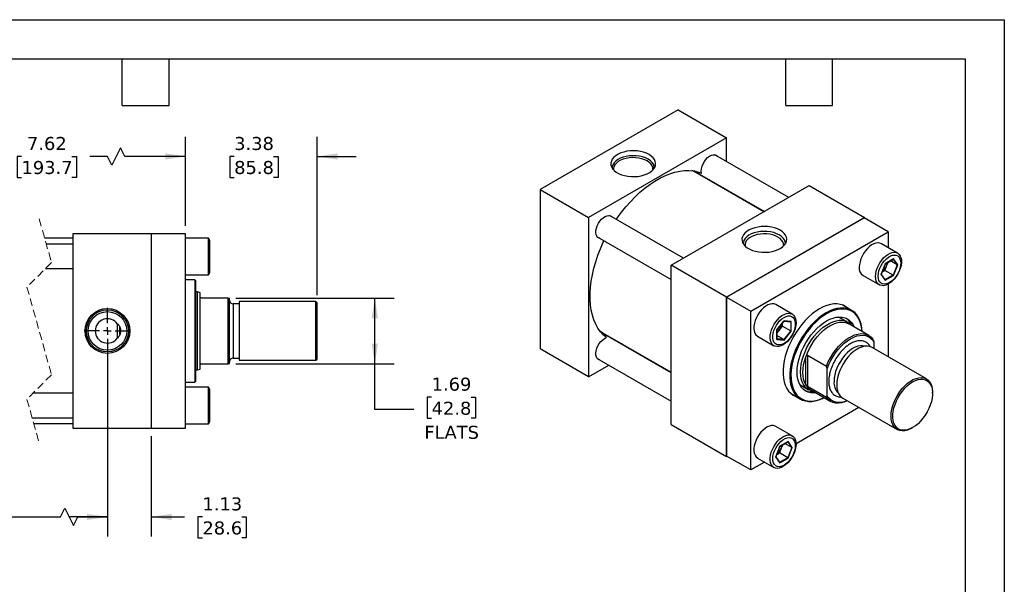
# Model space of a CAD drawing. Header units: inches. Extents: x 0 to 44, y 0 to 34.
# Tile 3 of 3: x 18.8 to 44, y 19.5 to 34. Entities that reach past the tile are written whole.
import ezdxf

# ---------------------------------------------------------------- set-up
doc = ezdxf.new("R2010")
doc.units = ezdxf.units.IN
doc.header["$LTSCALE"] = 4
doc.header["$MEASUREMENT"] = 0
for name, pattern in [('SLD-Center', [0.75, 0.6, -0.05, 0.05, -0.05]), ('SLD-Dashed', [0.075, 0.05, -0.025]), ('SLD-Solid', [0])]:
    doc.linetypes.add(name, pattern=pattern)
doc.layers.add('CENTER', color=40, linetype='SLD-Center')
doc.layers.add('DIMENSIONS', color=140, linetype='SLD-Solid', lineweight=25)
doc.layers.add('TEXT', color=140, linetype='SLD-Solid', lineweight=25)
doc.styles.add('SLDTEXTSTYLE0', font='VERDANA.TTF')
doc.dimstyles.new('SLDDIMSTYLE0', dxfattribs={"dimtxt": 0.339844, "dimasz": 0.52, "dimexe": 0, "dimexo": 0.0625, "dimgap": 0.084961, "dimtad": 0, "dimtih": 1, "dimtoh": 1, "dimrnd": 1e-09, "dimzin": 12, "dimdsep": 46, "dimtxsty": 'SLDTEXTSTYLE0', "dimsah": 1, "dimcen": 0.09, "dimadec": 0, "dimazin": 3, "dimtfac": 1, "dimtofl": 0, "dimtmove": 0, "dimatfit": 3, "dimfxl": 0, "dimfrac": 2, "dimtolj": 1, "dimtzin": 12, "dimarcsym": 0})
doc.dimstyles.new('SLDDIMSTYLE2', dxfattribs={"dimtxt": 0.339844, "dimasz": 0.52, "dimexe": 0, "dimexo": 0.0625, "dimgap": 0.084961, "dimtad": 0, "dimtih": 1, "dimtoh": 1, "dimrnd": 1e-09, "dimzin": 12, "dimdsep": 46, "dimtxsty": 'SLDTEXTSTYLE0', "dimsah": 1, "dimcen": 0.09, "dimadec": 0, "dimazin": 3, "dimtfac": 1, "dimtmove": 0, "dimatfit": 0, "dimfxl": 0, "dimfrac": 2, "dimtolj": 1, "dimtzin": 12, "dimarcsym": 0})

# ---------------------------------------------------------------- blocks, each defined once
blk = doc.blocks.new('_D_12')
at = {"layer": 'DIMENSIONS'}
for p, q in [((16.692, 25.826), (16.692, 20.761)), ((21.018, 25.826), (21.018, 20.761)), ((19.814, 21.261), (19.925, 21.484)), ((19.925, 21.484), (20.147, 21.039)), ((14.384, 21.261), (14.27, 21.261)), ((14.27, 21.261), (14.27, 20.721)), ((15.676, 21.261), (15.791, 21.261)), ((15.791, 21.261), (15.791, 20.721)), ((16.692, 21.261), (16.137, 21.261)), ((16.692, 21.261), (19.814, 21.261)), ((20.147, 21.039), (20.258, 21.261)), ((20.258, 21.261), (21.018, 21.261)), ((14.27, 20.721), (14.384, 20.721)), ((15.791, 20.721), (15.676, 20.721))]:
    blk.add_line(p, q, dxfattribs=at)
for points in [[(16.692, 21.261), (17.212, 21.181), (17.212, 21.341)], [(21.018, 21.261), (20.498, 21.341), (20.498, 21.181)]]:
    blk.add_solid(points, dxfattribs=at)
at = {"layer": 'DIMENSIONS', "char_height": 0.3333, "attachment_point": 1, "style": 'SLDTEXTSTYLE0'}
for s, insert in [('4.75', (14.525, 21.761)), ('120.6', (14.384, 21.145))]:
    blk.add_mtext(s, dxfattribs=dict(at, insert=insert))
blk = doc.blocks.new('_D_13')
at = {"layer": 'DIMENSIONS'}
for p, q in [((15.817, 28.726), (15.817, 30.997)), ((23.018, 28.716), (23.018, 30.997)), ((21.351, 30.719), (21.129, 30.275)), ((21.462, 30.497), (21.351, 30.719)), ((15.817, 30.497), (18.355, 30.497)), ((18.816, 30.497), (18.702, 30.497)), ((18.702, 30.497), (18.702, 29.957)), ((20.108, 30.497), (20.222, 30.497)), ((20.222, 30.497), (20.222, 29.957)), ((21.018, 30.497), (20.569, 30.497)), ((21.129, 30.275), (21.018, 30.497)), ((23.018, 30.497), (21.462, 30.497)), ((18.702, 29.957), (18.816, 29.957)), ((20.222, 29.957), (20.108, 29.957))]:
    blk.add_line(p, q, dxfattribs=at)
for points in [[(15.817, 30.497), (16.337, 30.417), (16.337, 30.577)], [(23.018, 30.497), (22.498, 30.577), (22.498, 30.417)]]:
    blk.add_solid(points, dxfattribs=at)
at = {"layer": 'DIMENSIONS', "char_height": 0.3333, "attachment_point": 1, "style": 'SLDTEXTSTYLE0'}
for s, insert in [('7.62', (18.957, 30.996)), ('193.7', (18.816, 30.38))]:
    blk.add_mtext(s, dxfattribs=dict(at, insert=insert))
blk = doc.blocks.new('_D_14')
at = {"layer": 'DIMENSIONS'}
for p, q in [((23.018, 28.716), (23.018, 30.997)), ((26.394, 26.945), (26.394, 30.997)), ((23.018, 30.497), (22.018, 30.497)), ((24.266, 30.497), (24.152, 30.497)), ((24.152, 30.497), (24.152, 29.957)), ((25.276, 30.497), (25.39, 30.497)), ((25.39, 30.497), (25.39, 29.957)), ((26.394, 30.497), (27.394, 30.497)), ((24.152, 29.957), (24.266, 29.957)), ((25.39, 29.957), (25.276, 29.957))]:
    blk.add_line(p, q, dxfattribs=at)
for points in [[(23.018, 30.497), (22.498, 30.577), (22.498, 30.417)], [(26.394, 30.497), (26.914, 30.417), (26.914, 30.577)]]:
    blk.add_solid(points, dxfattribs=at)
at = {"layer": 'DIMENSIONS', "char_height": 0.3333, "attachment_point": 1, "style": 'SLDTEXTSTYLE0'}
for s, insert in [('3.38', (24.266, 30.996)), ('85.8', (24.266, 30.38))]:
    blk.add_mtext(s, dxfattribs=dict(at, insert=insert))
blk = doc.blocks.new('_D_15')
at = {"layer": 'DIMENSIONS'}
for p, q in [((24.312, 26.869), (28.37, 26.869)), ((27.87, 25.182), (27.87, 26.869)), ((24.312, 25.182), (28.37, 25.182)), ((27.87, 24.011), (27.87, 25.182)), ((29.326, 24.329), (29.212, 24.329)), ((29.212, 24.329), (29.212, 23.789)), ((30.336, 24.329), (30.45, 24.329)), ((30.45, 24.329), (30.45, 23.789)), ((28.87, 24.011), (27.87, 24.011)), ((29.212, 23.789), (29.326, 23.789)), ((30.45, 23.789), (30.336, 23.789))]:
    blk.add_line(p, q, dxfattribs=at)
for points in [[(27.87, 26.869), (27.79, 26.349), (27.95, 26.349)], [(27.87, 25.182), (27.95, 25.702), (27.79, 25.702)]]:
    blk.add_solid(points, dxfattribs=at)
at = {"layer": 'DIMENSIONS', "char_height": 0.3333, "attachment_point": 1, "style": 'SLDTEXTSTYLE0'}
for s, insert in [('1.69', (29.326, 24.829)), ('42.8', (29.326, 24.212)), ('FLATS', (29.139, 23.596))]:
    blk.add_mtext(s, dxfattribs=dict(at, insert=insert))
blk = doc.blocks.new('_D_16')
at = {"layer": 'DIMENSIONS'}
for p, q in [((21.018, 25.826), (21.018, 20.761)), ((22.143, 23.326), (22.143, 20.761)), ((21.018, 21.261), (20.018, 21.261)), ((22.143, 21.261), (22.992, 21.261)), ((23.453, 21.261), (23.338, 21.261)), ((23.338, 21.261), (23.338, 20.721)), ((24.462, 21.261), (24.577, 21.261)), ((24.577, 21.261), (24.577, 20.721)), ((23.338, 20.721), (23.453, 20.721)), ((24.577, 20.721), (24.462, 20.721))]:
    blk.add_line(p, q, dxfattribs=at)
for points in [[(21.018, 21.261), (20.498, 21.341), (20.498, 21.181)], [(22.143, 21.261), (22.663, 21.181), (22.663, 21.341)]]:
    blk.add_solid(points, dxfattribs=at)
at = {"layer": 'DIMENSIONS', "char_height": 0.3333, "attachment_point": 1, "style": 'SLDTEXTSTYLE0'}
for s, insert in [('1.13', (23.453, 21.761)), ('28.6', (23.453, 21.145))]:
    blk.add_mtext(s, dxfattribs=dict(at, insert=insert))
blk = doc.blocks.new('SW_CENTERMARKSYMBOL_5')
at = {"layer": 'CENTER', "color": 0}
for p, q in [((0, 0.2), (0, 0.595)), ((-0.2, 0), (-0.595, 0)), ((0, 0), (-0.1, 0)), ((0, 0), (0, 0.1)), ((0, 0), (0, -0.1)), ((0, 0), (0.1, 0)), ((0.2, 0), (0.595, 0)), ((0, -0.2), (0, -0.595))]:
    blk.add_line(p, q, dxfattribs=at)

msp = doc.modelspace()

# ---------------------------------------------------------------- linework, layer by layer
at = {"color": 7, "linetype": 'SLD-Solid'}
for p, q in [((0, 34), (44, 34)), ((44, 34), (44, 0))]:
    msp.add_line(p, q, dxfattribs=at)
for p, q in [((35.641, 31.688), (32.106, 29.647)), ((35.641, 31.688), (36.879, 30.974)), ((36.879, 30.974), (33.343, 28.933)), ((36.879, 30.371), (36.879, 30.974)), ((38.478, 29.448), (36.583, 30.542)), ((36.07, 30.118), (36.055, 30.125)), ((36.072, 30.115), (37.853, 29.087)), ((37.839, 29.079), (36.099, 30.083)), ((32.106, 29.647), (33.343, 28.933)), ((32.106, 29.647), (32.106, 25.564)), ((35.464, 27.708), (39, 29.749)), ((36.879, 29.634), (36.879, 29.649)), ((39, 29.749), (40.414, 28.933)), ((33.343, 28.933), (33.343, 24.85)), ((35.776, 27.889), (33.882, 28.982)), ((40.414, 28.933), (36.878, 26.892)), ((36.885, 26.888), (40.407, 28.921)), ((41.025, 28.563), (40.407, 28.921)), ((40.414, 28.917), (40.414, 28.933)), ((20.143, 23.526), (20.143, 28.526)), ((20.143, 28.526), (22.143, 28.526)), ((22.143, 28.526), (22.143, 23.526)), ((23.018, 28.516), (22.143, 28.516)), ((23.018, 23.536), (23.018, 28.516)), ((37.504, 26.531), (41.025, 28.563)), ((41.025, 28.563), (41.025, 28.158)), ((20.143, 28.401), (19.41, 28.401)), ((23.608, 28.405), (23.018, 28.405)), ((23.643, 28.345), (23.608, 28.405)), ((23.608, 27.467), (23.608, 28.405)), ((23.643, 27.527), (23.643, 28.345)), ((33.57, 28.441), (35.464, 27.347)), ((41.267, 28.018), (40.85, 28.259)), ((20.143, 28.248), (19.453, 28.248)), ((41.163, 27.872), (40.951, 27.749)), ((40.952, 27.746), (41.158, 27.865)), ((40.993, 27.71), (41.023, 27.787)), ((41.254, 27.72), (41.08, 27.82)), ((41.154, 27.863), (41.254, 27.72)), ((41.269, 27.72), (41.163, 27.872)), ((19.43, 27.623), (20.143, 27.623)), ((23.608, 27.467), (23.643, 27.527)), ((36.878, 26.892), (35.464, 27.708)), ((35.464, 23.626), (35.464, 27.708)), ((40.951, 27.749), (40.845, 27.475)), ((40.848, 27.479), (40.952, 27.746)), ((40.871, 27.537), (40.942, 27.578)), ((40.942, 27.578), (40.993, 27.71)), ((41.152, 27.457), (40.942, 27.578)), ((41.254, 27.72), (41.152, 27.457)), ((41.163, 27.447), (41.269, 27.72)), ((23.018, 27.467), (23.608, 27.467)), ((23.255, 27.338), (23.018, 27.338)), ((23.275, 27.318), (23.255, 27.338)), ((23.255, 27.338), (23.255, 26.026)), ((23.275, 27.318), (23.275, 26.026)), ((40.381, 27.447), (40.798, 27.206)), ((40.845, 27.475), (40.951, 27.324)), ((40.95, 27.337), (40.849, 27.481)), ((41.152, 27.457), (40.949, 27.339)), ((40.951, 27.324), (41.163, 27.447)), ((23.329, 27.026), (23.275, 27.026)), ((23.394, 27.002), (23.329, 27.026)), ((23.329, 25.026), (23.329, 27.026)), ((23.394, 26.901), (23.394, 27.002)), ((41.025, 27.225), (41.025, 25.363)), ((23.394, 25.151), (23.394, 26.901)), ((24.112, 26.869), (23.425, 26.869)), ((24.112, 25.182), (24.112, 26.869)), ((24.112, 26.869), (24.144, 26.869)), ((24.144, 25.182), (24.144, 26.869)), ((26.362, 26.776), (24.394, 26.776)), ((24.394, 26.776), (24.394, 25.276)), ((26.394, 26.745), (26.362, 26.776)), ((26.362, 25.276), (26.362, 26.776)), ((26.394, 26.026), (26.394, 26.745)), ((36.878, 26.892), (36.878, 22.809)), ((36.885, 26.888), (37.504, 26.531)), ((36.885, 22.821), (36.885, 26.888)), ((24.394, 26.72), (24.239, 26.72)), ((24.239, 26.72), (24.239, 25.331)), ((37.504, 22.464), (37.504, 26.531)), ((38.566, 26.459), (38.149, 26.7)), ((40.088, 26.553), (39.848, 26.692)), ((38.356, 26.284), (38.172, 26.055)), ((38.175, 26.055), (38.355, 26.279)), ((38.353, 26.277), (38.529, 26.262)), ((38.54, 26.267), (38.356, 26.284)), ((38.526, 26.262), (38.526, 26.027)), ((38.54, 26.022), (38.54, 26.267)), ((39.985, 26.253), (39.76, 26.383)), ((21.275, 26.214), (21.275, 26.204)), ((21.275, 25.848), (21.275, 26.204)), ((21.335, 25.932), (21.335, 26.125)), ((23.255, 26.026), (23.255, 24.714)), ((23.275, 26.026), (23.275, 24.734)), ((26.394, 25.307), (26.394, 26.026)), ((33.666, 25.987), (33.68, 25.978)), ((38.172, 26.055), (38.172, 25.81)), ((38.175, 25.817), (38.175, 26.056)), ((38.175, 25.973), (38.227, 26.038)), ((38.227, 26.038), (38.316, 26.148)), ((38.316, 26.148), (38.316, 26.231)), ((38.316, 26.148), (38.526, 26.027)), ((38.526, 26.027), (38.349, 25.807)), ((38.356, 25.793), (38.54, 26.022)), ((40.527, 25.913), (40.019, 26.206)), ((21.275, 25.848), (21.275, 25.837)), ((35.464, 24.95), (33.683, 25.978)), ((33.725, 25.97), (35.464, 24.966)), ((37.68, 25.888), (38.097, 25.647)), ((38.172, 25.81), (38.356, 25.793)), ((38.349, 25.807), (38.175, 25.907)), ((38.349, 25.807), (38.175, 25.823)), ((40.657, 25.747), (40.657, 25.576)), ((33.343, 24.85), (32.106, 25.564)), ((34.49, 25.512), (34.504, 25.52)), ((42.005, 24.798), (40.613, 25.602)), ((24.239, 25.331), (24.394, 25.331)), ((24.394, 25.276), (26.362, 25.276)), ((26.362, 25.276), (26.394, 25.307)), ((33.57, 25.322), (35.464, 24.228)), ((38.912, 24.649), (38.912, 25.358)), ((38.956, 25.405), (39.442, 25.124)), ((38.956, 25.405), (38.956, 24.602)), ((23.275, 25.026), (23.329, 25.026)), ((23.329, 25.026), (23.394, 25.049)), ((23.394, 25.049), (23.394, 25.151)), ((23.425, 25.182), (24.112, 25.182)), ((24.144, 25.182), (24.112, 25.182)), ((33.343, 24.85), (33.865, 25.151)), ((39.464, 24.361), (39.464, 25.058)), ((23.255, 24.714), (23.275, 24.734)), ((23.018, 24.714), (23.255, 24.714)), ((23.608, 24.585), (23.018, 24.585)), ((23.643, 24.525), (23.608, 24.585)), ((23.608, 23.647), (23.608, 24.585)), ((23.643, 24.116), (23.643, 24.525)), ((38.76, 24.651), (38.985, 24.521)), ((39.442, 24.321), (38.956, 24.602)), ((39.042, 24.515), (39.551, 24.221)), ((20.143, 24.428), (19.11, 24.428)), ((38.536, 24.419), (38.776, 24.281)), ((39.863, 24.303), (41.255, 23.499)), ((42.16, 24.429), (42.16, 24.455)), ((23.643, 23.707), (23.643, 24.116)), ((40.276, 24.064), (38.663, 23.133)), ((19.087, 23.803), (20.143, 23.803)), ((19.13, 23.651), (20.143, 23.651)), ((22.143, 23.526), (20.143, 23.526)), ((22.143, 23.536), (23.018, 23.536)), ((23.018, 23.647), (23.608, 23.647)), ((23.608, 23.647), (23.643, 23.707)), ((35.464, 23.626), (36.878, 22.809)), ((38.566, 23.34), (38.149, 23.581)), ((41.63, 23.536), (41.652, 23.549)), ((38.25, 23.07), (38.144, 22.797)), ((38.147, 22.8), (38.251, 23.068)), ((38.241, 22.9), (38.292, 23.031)), ((38.462, 23.193), (38.25, 23.07)), ((38.251, 23.068), (38.457, 23.187)), ((38.292, 23.031), (38.322, 23.109)), ((38.553, 23.041), (38.379, 23.142)), ((38.553, 23.041), (38.451, 22.778)), ((38.453, 23.184), (38.553, 23.041)), ((38.568, 23.042), (38.462, 23.193)), ((38.462, 22.768), (38.568, 23.042)), ((36.878, 22.809), (36.892, 22.817)), ((37.504, 22.464), (36.885, 22.821)), ((37.68, 22.768), (38.097, 22.527)), ((38.144, 22.797), (38.25, 22.646)), ((38.249, 22.658), (38.148, 22.802)), ((38.17, 22.858), (38.241, 22.9)), ((38.451, 22.778), (38.241, 22.9)), ((38.451, 22.778), (38.247, 22.661)), ((38.25, 22.646), (38.462, 22.768)), ((37.855, 22.667), (37.504, 22.464))]:
    msp.add_line(p, q)
at = {"color": 7, "linetype": 'SLD-Dashed', "lineweight": 18}
for p, q in [((19.27, 28.901), (19.585, 27.778)), ((19.585, 27.778), (18.955, 27.148)), ((18.955, 27.148), (19.585, 24.903)), ((19.585, 24.903), (18.955, 24.273)), ((18.955, 24.273), (19.27, 23.151))]:
    msp.add_line(p, q, dxfattribs=at)
at = {"flags": 128}
for points in [[(34.898, 30.545), (34.831, 30.578), (34.757, 30.604), (34.676, 30.624), (34.591, 30.637), (34.503, 30.642), (34.415, 30.639), (34.329, 30.628), (34.247, 30.61), (34.171, 30.585), (34.102, 30.553), (34.042, 30.516), (33.993, 30.474), (33.956, 30.428), (33.931, 30.38), (33.919, 30.329), (33.921, 30.279), (33.936, 30.229), (33.964, 30.181), (34.004, 30.136), (34.056, 30.095), (34.118, 30.059), (34.189, 30.029), (34.267, 30.005), (34.351, 29.989), (34.437, 29.98), (34.525, 29.98), (34.612, 29.986), (34.696, 30.001), (34.776, 30.022), (34.849, 30.051), (34.913, 30.085), (34.968, 30.125), (35.011, 30.169), (35.043, 30.216), (35.061, 30.266), (35.066, 30.317), (35.058, 30.367), (35.036, 30.416), (35.001, 30.463), (34.955, 30.506), (34.898, 30.545)], [(36.24, 30.071), (36.235, 30.124), (36.241, 30.182), (36.256, 30.244), (36.281, 30.306), (36.314, 30.365), (36.354, 30.419), (36.399, 30.466), (36.446, 30.503), (36.494, 30.529), (36.541, 30.542), (36.584, 30.541), (36.621, 30.528), (36.652, 30.502), (36.652, 30.502)], [(34.873, 30.424), (34.807, 30.457), (34.733, 30.483), (34.652, 30.501), (34.568, 30.512), (34.481, 30.515), (34.395, 30.51), (34.311, 30.497), (34.232, 30.477), (34.16, 30.449), (34.096, 30.415), (34.042, 30.376), (34, 30.332), (33.971, 30.285), (33.956, 30.235), (33.953, 30.196)], [(34.849, 30.382), (34.785, 30.413), (34.714, 30.438), (34.636, 30.455), (34.554, 30.465), (34.471, 30.467), (34.389, 30.461), (34.309, 30.447), (34.234, 30.426), (34.166, 30.398), (34.107, 30.364), (34.059, 30.325), (34.022, 30.282), (33.998, 30.236), (33.988, 30.188), (33.99, 30.15)], [(34.995, 30.15), (34.996, 30.164), (34.993, 30.212), (34.976, 30.259), (34.945, 30.304), (34.903, 30.345), (34.849, 30.382)], [(35.031, 30.196), (35.031, 30.198), (35.026, 30.248), (35.007, 30.297), (34.974, 30.343), (34.93, 30.386), (34.873, 30.424)], [(34.057, 28.881), (34.083, 28.919), (34.19, 29.065), (34.302, 29.205), (34.418, 29.338), (34.539, 29.462), (34.663, 29.578), (34.789, 29.684), (34.917, 29.78), (35.046, 29.866), (35.176, 29.941), (35.305, 30.004), (35.433, 30.055), (35.559, 30.095), (35.683, 30.122), (35.803, 30.137), (35.92, 30.139), (36.032, 30.129), (36.139, 30.106), (36.24, 30.071)], [(36.099, 30.083), (36.065, 30.102), (35.996, 30.134)], [(36.127, 30.083), (36.116, 30.085), (36.096, 30.093)], [(36.237, 30.004), (36.228, 30.012), (36.159, 30.065)], [(36.555, 29.836), (36.57, 29.818), (36.579, 29.806)], [(33.638, 28.401), (33.623, 28.405), (33.588, 28.423), (33.561, 28.453), (33.543, 28.494), (33.534, 28.544), (33.536, 28.601), (33.548, 28.661), (33.57, 28.723), (33.6, 28.784), (33.638, 28.841), (33.681, 28.89), (33.727, 28.931), (33.775, 28.961), (33.823, 28.979), (33.867, 28.984), (33.907, 28.975), (33.94, 28.954), (33.951, 28.942)], [(38.256, 28.606), (38.19, 28.639), (38.115, 28.666), (38.034, 28.686), (37.949, 28.698), (37.861, 28.703), (37.774, 28.7), (37.688, 28.689), (37.606, 28.671), (37.529, 28.646), (37.46, 28.615), (37.401, 28.577), (37.352, 28.535), (37.314, 28.49), (37.289, 28.441), (37.277, 28.391), (37.279, 28.34), (37.294, 28.29), (37.322, 28.242), (37.363, 28.197), (37.415, 28.156), (37.477, 28.12), (37.548, 28.09), (37.626, 28.067), (37.709, 28.05), (37.796, 28.042), (37.883, 28.041), (37.971, 28.048), (38.055, 28.062), (38.134, 28.084), (38.207, 28.112), (38.272, 28.146), (38.326, 28.186), (38.37, 28.23), (38.401, 28.278), (38.419, 28.327), (38.424, 28.378), (38.416, 28.428), (38.394, 28.478), (38.36, 28.524), (38.314, 28.567), (38.256, 28.606)], [(38.232, 28.485), (38.166, 28.518), (38.091, 28.544), (38.011, 28.563), (37.926, 28.574), (37.84, 28.577), (37.753, 28.572), (37.669, 28.559), (37.59, 28.538), (37.518, 28.51), (37.454, 28.476), (37.401, 28.437), (37.359, 28.393), (37.33, 28.346), (37.314, 28.297), (37.311, 28.258)], [(38.2, 28.431), (38.138, 28.462), (38.068, 28.486), (37.992, 28.503), (37.912, 28.513), (37.83, 28.515), (37.749, 28.509), (37.671, 28.496), (37.597, 28.475), (37.531, 28.447), (37.473, 28.414), (37.425, 28.376), (37.389, 28.333), (37.366, 28.288), (37.356, 28.241), (37.358, 28.201)], [(33.805, 25.855), (33.724, 25.925), (33.651, 26.006), (33.586, 26.098), (33.53, 26.2), (33.483, 26.311), (33.444, 26.432), (33.415, 26.561), (33.396, 26.698), (33.386, 26.841), (33.386, 26.991), (33.396, 27.146), (33.415, 27.305), (33.444, 27.467), (33.483, 27.632), (33.53, 27.799), (33.586, 27.966), (33.651, 28.133), (33.724, 28.298), (33.744, 28.34)], [(38.343, 28.201), (38.345, 28.218), (38.342, 28.265), (38.325, 28.311), (38.295, 28.355), (38.253, 28.395), (38.2, 28.431)], [(38.389, 28.258), (38.39, 28.259), (38.384, 28.309), (38.365, 28.358), (38.333, 28.404), (38.288, 28.447), (38.232, 28.485)], [(40.85, 28.259), (40.812, 28.275), (40.765, 28.281), (40.712, 28.275), (40.657, 28.257), (40.601, 28.228), (40.545, 28.187), (40.492, 28.137), (40.441, 28.079), (40.396, 28.014), (40.357, 27.945), (40.326, 27.873), (40.303, 27.8), (40.288, 27.729), (40.284, 27.662)], [(40.701, 27.421), (40.706, 27.488), (40.72, 27.559), (40.743, 27.632), (40.775, 27.704), (40.814, 27.773), (40.859, 27.838), (40.909, 27.896), (40.963, 27.946), (41.019, 27.987), (41.075, 28.016), (41.13, 28.034), (41.182, 28.04), (41.23, 28.034), (41.272, 28.015), (41.307, 27.985), (41.335, 27.944), (41.354, 27.894), (41.363, 27.835), (41.363, 27.77), (41.354, 27.701), (41.335, 27.629), (41.307, 27.556), (41.272, 27.485), (41.23, 27.418), (41.182, 27.356), (41.13, 27.302), (41.075, 27.257), (41.019, 27.221), (40.963, 27.197), (40.909, 27.185), (40.859, 27.186), (40.814, 27.198), (40.775, 27.223), (40.743, 27.258), (40.72, 27.304), (40.706, 27.359), (40.701, 27.421)], [(41.346, 27.765), (41.341, 27.701), (41.327, 27.633), (41.303, 27.564), (41.271, 27.496), (41.231, 27.432), (41.186, 27.373), (41.136, 27.322), (41.084, 27.281), (41.031, 27.25), (40.978, 27.231), (40.928, 27.225), (40.883, 27.231), (40.843, 27.25), (40.811, 27.28), (40.788, 27.322), (40.773, 27.372), (40.768, 27.431), (40.773, 27.495), (40.788, 27.563), (40.811, 27.632), (40.843, 27.7), (40.883, 27.764), (40.928, 27.822), (40.978, 27.873), (41.031, 27.915), (41.084, 27.946), (41.136, 27.965), (41.186, 27.971), (41.231, 27.965), (41.271, 27.946), (41.303, 27.916), (41.327, 27.874), (41.341, 27.823), (41.346, 27.765)], [(38.149, 26.7), (38.144, 26.703), (38.1, 26.718), (38.051, 26.722), (37.998, 26.713), (37.942, 26.692), (37.886, 26.659), (37.831, 26.616), (37.778, 26.564), (37.728, 26.504), (37.685, 26.438), (37.647, 26.368), (37.618, 26.295), (37.597, 26.223), (37.585, 26.152), (37.583, 26.086), (37.59, 26.026), (37.606, 25.973), (37.632, 25.93), (37.665, 25.897), (37.68, 25.888)], [(39.265, 26.592), (39.17, 26.532), (39.077, 26.461), (38.985, 26.381), (38.897, 26.292), (38.812, 26.195), (38.731, 26.091), (38.657, 25.981), (38.588, 25.866), (38.527, 25.747), (38.473, 25.627), (38.427, 25.505), (38.389, 25.383), (38.361, 25.262), (38.342, 25.144), (38.333, 25.03), (38.333, 24.921), (38.342, 24.818), (38.361, 24.722), (38.389, 24.634), (38.427, 24.555), (38.473, 24.486), (38.527, 24.428), (38.588, 24.381), (38.657, 24.345), (38.681, 24.336)], [(39.993, 26.608), (39.941, 26.647), (39.873, 26.683), (39.798, 26.706), (39.718, 26.718), (39.633, 26.717), (39.544, 26.704), (39.453, 26.678), (39.359, 26.641), (39.265, 26.592)], [(40.359, 26.01), (40.349, 26.109), (40.33, 26.204), (40.302, 26.291), (40.265, 26.37), (40.22, 26.438), (40.166, 26.496), (40.105, 26.543), (40.037, 26.579), (39.962, 26.602), (39.883, 26.614), (39.798, 26.613), (39.71, 26.6), (39.619, 26.574), (39.526, 26.537), (39.432, 26.488)], [(40.358, 26.01), (40.352, 26.067), (40.336, 26.165), (40.309, 26.254), (40.274, 26.334), (40.23, 26.404), (40.177, 26.464), (40.117, 26.513), (40.05, 26.549), (39.976, 26.574), (39.896, 26.587), (39.812, 26.587), (39.724, 26.574), (39.633, 26.549), (39.54, 26.512), (39.446, 26.464)], [(38.332, 25.67), (38.276, 25.643), (38.221, 25.628), (38.17, 25.625), (38.123, 25.635), (38.083, 25.656), (38.049, 25.689), (38.024, 25.732), (38.007, 25.785), (38, 25.845), (38.003, 25.911), (38.014, 25.982), (38.035, 26.054), (38.065, 26.127), (38.102, 26.197), (38.146, 26.263), (38.195, 26.323), (38.248, 26.375), (38.303, 26.418), (38.36, 26.451), (38.415, 26.472), (38.468, 26.481), (38.517, 26.477), (38.561, 26.462), (38.598, 26.434), (38.628, 26.396), (38.649, 26.348), (38.661, 26.291), (38.663, 26.228), (38.656, 26.159), (38.639, 26.088), (38.614, 26.015), (38.581, 25.943), (38.54, 25.875), (38.493, 25.812), (38.442, 25.755), (38.388, 25.708), (38.332, 25.67)], [(38.356, 26.373), (38.409, 26.398), (38.461, 26.41), (38.508, 26.41), (38.551, 26.398), (38.587, 26.373), (38.615, 26.337), (38.634, 26.291), (38.644, 26.236), (38.644, 26.174), (38.634, 26.108), (38.615, 26.039), (38.587, 25.971), (38.551, 25.904), (38.508, 25.843), (38.461, 25.787), (38.409, 25.741), (38.356, 25.705), (38.303, 25.68), (38.252, 25.667), (38.204, 25.667), (38.161, 25.679), (38.125, 25.704), (38.097, 25.74), (38.078, 25.787), (38.068, 25.842), (38.068, 25.903), (38.078, 25.969), (38.097, 26.038), (38.125, 26.107), (38.161, 26.173), (38.204, 26.235), (38.252, 26.29), (38.303, 26.336), (38.356, 26.373)], [(39.432, 26.488), (39.338, 26.429), (39.246, 26.359), (39.155, 26.279), (39.066, 26.19), (38.982, 26.094), (38.902, 25.99), (38.828, 25.881), (38.76, 25.767), (38.699, 25.649), (38.645, 25.529), (38.599, 25.408), (38.562, 25.287), (38.534, 25.167), (38.515, 25.05), (38.506, 24.936), (38.506, 24.828), (38.515, 24.725), (38.534, 24.63), (38.562, 24.543), (38.599, 24.464), (38.645, 24.396), (38.699, 24.338), (38.76, 24.291), (38.828, 24.255), (38.902, 24.232), (38.982, 24.22), (39.066, 24.221), (39.155, 24.235), (39.246, 24.26), (39.338, 24.297), (39.382, 24.318)], [(39.446, 26.464), (39.352, 26.404), (39.26, 26.334), (39.169, 26.254), (39.081, 26.164), (38.996, 26.067), (38.917, 25.963), (38.843, 25.853), (38.776, 25.738), (38.716, 25.62), (38.663, 25.5), (38.619, 25.378), (38.584, 25.257), (38.557, 25.138), (38.54, 25.021), (38.533, 24.909), (38.536, 24.802), (38.548, 24.701), (38.569, 24.608), (38.6, 24.523), (38.64, 24.448), (38.688, 24.382), (38.745, 24.328), (38.809, 24.285), (38.879, 24.254), (38.956, 24.236), (39.038, 24.229), (39.124, 24.236), (39.214, 24.254), (39.306, 24.285), (39.381, 24.319)], [(39.174, 24.439), (39.119, 24.434), (39.045, 24.439), (38.976, 24.456), (38.913, 24.484), (38.856, 24.525), (38.807, 24.576), (38.766, 24.638), (38.734, 24.71), (38.711, 24.79), (38.696, 24.878), (38.692, 24.973), (38.696, 25.073), (38.711, 25.178), (38.734, 25.285), (38.766, 25.394), (38.807, 25.504), (38.856, 25.612), (38.913, 25.717), (38.976, 25.819), (39.045, 25.915), (39.119, 26.005), (39.197, 26.088), (39.278, 26.162), (39.362, 26.226), (39.446, 26.281), (39.531, 26.324), (39.614, 26.356), (39.696, 26.376), (39.774, 26.383), (39.848, 26.379), (39.917, 26.362), (39.98, 26.333), (40.037, 26.293), (40.086, 26.242), (40.127, 26.18), (40.15, 26.13)], [(38.778, 24.978), (38.783, 25.076), (38.797, 25.178), (38.82, 25.282), (38.853, 25.388), (38.894, 25.494), (38.943, 25.599), (39, 25.7), (39.063, 25.798), (39.131, 25.89), (39.205, 25.975), (39.282, 26.052), (39.362, 26.12), (39.444, 26.178), (39.526, 26.226), (39.608, 26.262), (39.688, 26.286), (39.765, 26.298), (39.838, 26.298), (39.907, 26.285), (39.97, 26.261), (40.027, 26.224), (40.076, 26.176), (40.081, 26.17)], [(38.912, 25.358), (38.954, 25.467), (39.006, 25.575), (39.065, 25.68), (39.131, 25.78), (39.204, 25.874), (39.281, 25.96), (39.362, 26.036), (39.446, 26.103), (39.531, 26.158), (39.616, 26.201), (39.699, 26.231), (39.78, 26.248), (39.858, 26.251), (39.93, 26.241), (39.996, 26.218), (40.019, 26.206)], [(40.056, 26.198), (40.049, 26.228), (40.041, 26.26)], [(33.63, 26.034), (33.713, 25.976), (33.725, 25.97)], [(33.638, 25.282), (33.638, 25.282), (33.6, 25.295), (33.57, 25.321), (33.548, 25.358), (33.536, 25.405), (33.534, 25.46), (33.543, 25.519), (33.561, 25.581), (33.588, 25.643), (33.623, 25.701), (33.664, 25.754), (33.71, 25.798), (33.758, 25.832), (33.805, 25.855)], [(33.715, 25.968), (33.716, 25.967), (33.739, 25.946)], [(33.771, 25.927), (33.85, 25.894), (33.863, 25.89)], [(39.442, 25.124), (39.489, 25.233), (39.545, 25.339), (39.607, 25.441), (39.677, 25.537), (39.751, 25.626), (39.83, 25.707), (39.912, 25.778), (39.996, 25.838), (40.081, 25.887), (40.165, 25.924), (40.247, 25.947), (40.326, 25.958), (40.401, 25.955), (40.47, 25.939), (40.533, 25.909), (40.588, 25.867), (40.635, 25.813)], [(39.464, 25.058), (39.506, 25.164), (39.555, 25.267), (39.613, 25.368), (39.677, 25.464), (39.746, 25.554), (39.821, 25.636), (39.899, 25.709), (39.979, 25.773), (40.061, 25.826), (40.143, 25.867), (40.223, 25.897), (40.301, 25.913), (40.375, 25.917), (40.445, 25.908), (40.509, 25.885), (40.566, 25.851), (40.616, 25.805), (40.657, 25.747)], [(34.204, 25.693), (34.19, 25.695), (34.167, 25.699)], [(40.437, 25.635), (40.43, 25.637), (40.374, 25.648), (40.312, 25.647), (40.247, 25.634), (40.179, 25.609), (40.111, 25.572), (40.043, 25.525), (39.976, 25.467), (39.913, 25.401), (39.853, 25.327), (39.799, 25.247), (39.752, 25.163), (39.712, 25.075), (39.679, 24.987), (39.656, 24.899), (39.642, 24.814), (39.637, 24.732)], [(40.613, 25.602), (40.6, 25.609), (40.543, 25.629), (40.482, 25.637), (40.415, 25.632), (40.346, 25.614), (40.274, 25.584), (40.201, 25.542), (40.13, 25.489), (40.06, 25.427), (39.994, 25.355), (39.932, 25.276), (39.876, 25.191), (39.826, 25.101), (39.785, 25.009), (39.751, 24.915), (39.727, 24.823), (39.712, 24.732), (39.707, 24.646)], [(38.912, 24.649), (38.881, 24.715), (38.858, 24.79), (38.845, 24.873), (38.84, 24.962), (38.845, 25.056), (38.858, 25.154), (38.881, 25.255), (38.912, 25.358)], [(39.104, 24.479), (39.063, 24.488), (39, 24.513), (38.943, 24.549), (38.894, 24.597), (38.853, 24.655), (38.82, 24.724), (38.797, 24.801), (38.783, 24.886), (38.778, 24.978)], [(41.099, 23.842), (41.104, 23.929), (41.119, 24.019), (41.143, 24.112), (41.177, 24.205), (41.218, 24.297), (41.268, 24.387), (41.324, 24.472), (41.386, 24.551), (41.452, 24.623), (41.522, 24.686), (41.594, 24.739), (41.666, 24.78), (41.738, 24.81), (41.807, 24.828), (41.874, 24.833), (41.936, 24.825), (41.992, 24.805), (42.041, 24.772), (42.083, 24.728), (42.116, 24.673), (42.14, 24.608), (42.155, 24.535), (42.16, 24.455)], [(41.652, 24.723), (41.721, 24.757), (41.789, 24.78), (41.854, 24.791), (41.916, 24.79), (41.973, 24.776), (42.023, 24.751), (42.067, 24.714), (42.103, 24.666), (42.131, 24.609), (42.149, 24.542), (42.159, 24.468), (42.159, 24.388), (42.149, 24.304), (42.131, 24.216), (42.103, 24.126), (42.067, 24.037), (42.023, 23.95), (41.973, 23.866), (41.916, 23.787), (41.854, 23.714), (41.789, 23.65), (41.721, 23.594), (41.652, 23.549), (41.583, 23.514), (41.515, 23.491), (41.449, 23.481), (41.388, 23.482), (41.331, 23.495), (41.28, 23.521), (41.237, 23.558), (41.201, 23.605), (41.173, 23.663), (41.154, 23.729), (41.145, 23.803), (41.145, 23.883), (41.154, 23.968), (41.173, 24.056), (41.201, 24.145), (41.237, 24.234), (41.28, 24.322), (41.331, 24.406), (41.388, 24.485), (41.449, 24.557), (41.515, 24.622), (41.583, 24.677), (41.652, 24.723)], [(39.007, 24.469), (39.06, 24.484), (39.068, 24.486)], [(39.707, 24.646), (39.712, 24.565), (39.727, 24.492), (39.751, 24.427), (39.785, 24.372), (39.826, 24.328), (39.863, 24.303)], [(39.977, 24.237), (39.912, 24.21), (39.83, 24.186), (39.751, 24.176), (39.677, 24.179), (39.607, 24.195), (39.545, 24.225), (39.489, 24.267), (39.442, 24.321)], [(39.974, 24.239), (39.899, 24.212), (39.821, 24.195), (39.746, 24.192), (39.677, 24.201), (39.613, 24.223), (39.555, 24.257), (39.506, 24.304), (39.464, 24.361)], [(41.63, 23.536), (41.594, 23.517), (41.522, 23.487), (41.452, 23.469), (41.386, 23.464), (41.324, 23.472), (41.268, 23.492), (41.218, 23.524), (41.177, 23.569), (41.143, 23.624), (41.119, 23.688), (41.104, 23.762), (41.099, 23.842)], [(38.149, 23.581), (38.133, 23.588), (38.088, 23.601), (38.038, 23.601), (37.984, 23.589), (37.928, 23.565), (37.872, 23.53), (37.817, 23.485), (37.765, 23.43), (37.717, 23.369), (37.675, 23.301), (37.639, 23.23), (37.612, 23.158), (37.593, 23.086), (37.584, 23.016), (37.584, 22.951), (37.593, 22.893), (37.612, 22.842), (37.639, 22.801), (37.675, 22.771), (37.68, 22.768)], [(38.663, 23.125), (38.658, 23.058), (38.644, 22.986), (38.621, 22.914), (38.59, 22.842), (38.551, 22.773), (38.505, 22.708), (38.455, 22.65), (38.401, 22.6), (38.346, 22.559), (38.289, 22.529), (38.234, 22.511), (38.182, 22.505), (38.134, 22.512), (38.092, 22.53), (38.057, 22.56), (38.029, 22.601), (38.011, 22.652), (38.001, 22.71), (38.001, 22.775), (38.011, 22.845), (38.029, 22.917), (38.057, 22.989), (38.092, 23.06), (38.134, 23.128), (38.182, 23.189), (38.234, 23.244), (38.289, 23.289), (38.346, 23.324), (38.401, 23.348), (38.455, 23.36), (38.505, 23.36), (38.551, 23.348), (38.59, 23.323), (38.621, 23.287), (38.644, 23.242), (38.658, 23.187), (38.663, 23.125)], [(38.067, 22.752), (38.072, 22.817), (38.086, 22.884), (38.11, 22.953), (38.142, 23.021), (38.182, 23.085), (38.227, 23.144), (38.277, 23.195), (38.329, 23.237), (38.383, 23.267), (38.435, 23.286), (38.485, 23.293), (38.53, 23.287), (38.57, 23.268), (38.602, 23.237), (38.626, 23.196), (38.64, 23.145), (38.645, 23.086), (38.64, 23.022), (38.626, 22.954), (38.602, 22.886), (38.57, 22.818), (38.53, 22.754), (38.485, 22.695), (38.435, 22.644), (38.383, 22.602), (38.329, 22.571), (38.277, 22.553), (38.227, 22.546), (38.182, 22.552), (38.142, 22.571), (38.11, 22.602), (38.086, 22.643), (38.072, 22.694), (38.067, 22.752)]]:
    msp.add_lwpolyline(points, dxfattribs=at)
for radius in [0.574, 0.539, 0.495]:
    msp.add_circle((21.018, 26.026), radius)
for centre, radius, start, end in [((36.158, 30.184), 0.11, 217.1041, 262.8851), ((40.615, 27.853), 0.401, 310.5029, 349.3264), ((40.661, 27.841), 0.357, 338.493, 350.4743), ((40.513, 27.636), 0.231, 173.6295, 235.0583), ((40.619, 27.851), 0.4, 309.3673, 339.3456), ((24.239, 26.815), 0.095, 179.9998, 270.0001), ((21.018, 26.026), 0.312, 34.6742, 325.3258), ((39.705, 26.01), 0.419, 21.3061, 53.8709), ((37.914, 26.294), 0.401, 310.6807, 349.5002), ((37.948, 26.261), 0.357, 309.5322, 321.5066), ((37.912, 26.295), 0.407, 320.8931, 350.3971), ((33.666, 25.869), 0.11, 37.1041, 82.8851), ((24.239, 25.236), 0.095, 89.9999, 180.0002), ((40.007, 24.703), 0.371, 175.4662, 225.3403), ((39.055, 24.885), 0.419, 246.1334, 278.7003), ((39.222, 24.819), 0.354, 208.8099, 239.5002), ((37.918, 23.172), 0.4, 309.3673, 339.3456), ((37.914, 23.175), 0.401, 310.5265, 349.3028), ((37.96, 23.162), 0.357, 338.493, 350.4743)]:
    msp.add_arc(centre, radius, start, end)
for centre, major_axis, ratio, start_param, end_param in [((41.156, 27.876), (0.0025, 0.0112), 0.697888, 3.709727, 4.495206), ((40.944, 27.753), (0.00803, -0.00688), 0.218443, 0.076768, 0.708711), ((41.262, 27.725), (0.0108, 0.0013), 0.565682, 3.786495, 5.357291), ((40.838, 27.479), (0.0108, 0.0013), 0.565682, 5.357291, 5.989234), ((40.944, 27.328), (0.0025, 0.0112), 0.697888, 4.495206, 5.715051), ((41.156, 27.451), (0.00803, -0.00688), 0.218443, 0.708711, 2.279507), ((38.349, 26.288), (-0.00425, 0.00999), 0.565758, 3.435631, 4.067595), ((38.533, 26.271), (0.00843, 0.00771), 0.697875, 3.709669, 4.92971), ((38.165, 26.059), (0.00997, -0.00351), 0.218312, 5.574505, 6.206468), ((38.533, 26.026), (0.00997, -0.00351), 0.218312, 4.003708, 5.574505), ((38.165, 25.814), (0.00843, 0.00771), 0.697875, 4.92971, 5.715109), ((38.349, 25.798), (-0.00425, 0.00999), 0.565758, 4.067595, 5.638391), ((38.243, 23.075), (0.00803, -0.00688), 0.218443, 0.076768, 0.708711), ((38.455, 23.197), (0.0025, 0.0112), 0.697888, 3.709727, 4.495206), ((38.561, 23.046), (0.0108, 0.0013), 0.565682, 3.786495, 5.357291), ((38.137, 22.801), (0.0108, 0.0013), 0.565682, 5.357291, 5.989234), ((38.455, 22.772), (0.00803, -0.00688), 0.218443, 0.708711, 2.279507), ((38.243, 22.65), (0.0025, 0.0112), 0.697888, 4.495206, 5.715051)]:
    msp.add_ellipse(centre, major_axis=major_axis, ratio=ratio, start_param=start_param, end_param=end_param)
for points, knots in [([(36.07, 30.118), (36.075, 30.117), (36.08, 30.116), (36.092, 30.113), (36.098, 30.111), (36.118, 30.106), (36.132, 30.102), (36.161, 30.094), (36.176, 30.09), (36.207, 30.08), (36.223, 30.076), (36.24, 30.071)], [0, 0, 0, 0, 0.125, 0.125, 0.25, 0.25, 0.5, 0.5, 0.75, 0.75, 1, 1, 1, 1]), ([(23.425, 26.869), (23.423, 26.87), (23.419, 26.87), (23.413, 26.872), (23.405, 26.876), (23.396, 26.885), (23.395, 26.895), (23.394, 26.901)], [0, 0, 0, 0, 0.114354, 0.241823, 0.405769, 0.642379, 1, 1, 1, 1]), ([(21.275, 26.214), (21.294, 26.192), (21.323, 26.158), (21.347, 26.1), (21.359, 26.039), (21.353, 25.965), (21.322, 25.891), (21.289, 25.854), (21.275, 25.837)], [0, 0, 0, 0, 0.205638, 0.323772, 0.441967, 0.646655, 0.841617, 1, 1, 1, 1]), ([(33.805, 25.855), (33.781, 25.878), (33.757, 25.9), (33.724, 25.932), (33.714, 25.942), (33.7, 25.957), (33.695, 25.961), (33.687, 25.97), (33.683, 25.975), (33.68, 25.978)], [0, 0, 0, 0, 0.5, 0.5, 0.75, 0.75, 0.875, 0.875, 1, 1, 1, 1]), ([(40.562, 25.62), (40.552, 25.64), (40.524, 25.69), (40.458, 25.742), (40.384, 25.77), (40.318, 25.776), (40.251, 25.773), (40.165, 25.752), (40.061, 25.702), (39.957, 25.631), (39.853, 25.537), (39.753, 25.419), (39.663, 25.284), (39.603, 25.163), (39.564, 25.065), (39.534, 24.97), (39.508, 24.855), (39.504, 24.772), (39.503, 24.732)], [0, 0, 0, 0, 0.049344, 0.125877, 0.202409, 0.239924, 0.277448, 0.349399, 0.417283, 0.485168, 0.557119, 0.632061, 0.708593, 0.785126, 0.82264, 0.860164, 0.932115, 1, 1, 1, 1]), ([(38.912, 25.358), (38.914, 25.364), (38.916, 25.369), (38.922, 25.38), (38.925, 25.386), (38.932, 25.395), (38.936, 25.4), (38.943, 25.405), (38.946, 25.406), (38.951, 25.407), (38.954, 25.406), (38.956, 25.405)], [0, 0, 0, 0, 0.25, 0.25, 0.5, 0.5, 0.75, 0.75, 0.875, 0.875, 1, 1, 1, 1]), ([(23.394, 25.151), (23.395, 25.158), (23.397, 25.168), (23.406, 25.176), (23.412, 25.18), (23.418, 25.182), (23.422, 25.182), (23.425, 25.182), (23.425, 25.182)], [0, 0, 0, 0, 0.4395318, 0.5783921, 0.745324, 0.8626958, 0.9757793, 1, 1, 1, 1]), ([(39.503, 24.732), (39.504, 24.694), (39.508, 24.615), (39.539, 24.513), (39.591, 24.427), (39.663, 24.365), (39.738, 24.339), (39.795, 24.332), (39.82, 24.334), (39.829, 24.335)], [0, 0, 0, 0, 0.160361, 0.330327, 0.507359, 0.688148, 0.868937, 0.957556, 1, 1, 1, 1]), ([(38.956, 24.602), (38.954, 24.603), (38.951, 24.605), (38.946, 24.609), (38.943, 24.611), (38.939, 24.615), (38.936, 24.617), (38.932, 24.622), (38.93, 24.624), (38.925, 24.63), (38.922, 24.634), (38.916, 24.642), (38.914, 24.645), (38.912, 24.649)], [0, 0, 0, 0, 0.125, 0.125, 0.25, 0.25, 0.375, 0.375, 0.5, 0.5, 0.75, 0.75, 1, 1, 1, 1])]:
    msp.add_open_spline(points, degree=3, knots=knots)
for points in [[(40.635, 25.813), (40.643, 25.791), (40.65, 25.769), (40.657, 25.747)], [(39.464, 25.058), (39.457, 25.08), (39.45, 25.102), (39.442, 25.124)], [(39.442, 24.321), (39.45, 24.334), (39.457, 24.348), (39.464, 24.361)]]:
    msp.add_open_spline(points, degree=3)
at = {"layer": 'TEXT'}
for p, q in [((1, 33), (43, 33)), ((21.4, 31.8), (21.4, 33)), ((22.6, 31.8), (22.6, 33)), ((38.4, 31.8), (38.4, 33)), ((39.6, 31.8), (39.6, 33)), ((43, 33), (43, 1)), ((21.4, 31.8), (22.6, 31.8)), ((38.4, 31.8), (39.6, 31.8))]:
    msp.add_line(p, q, dxfattribs=at)

# ---------------------------------------------------------------- block references
at = {"layer": 'CENTER'}
msp.add_blockref('SW_CENTERMARKSYMBOL_5', (21.018, 26.026), dxfattribs=at)

# ---------------------------------------------------------------- dimensions: what is measured, and where the dimension line sits
at = {"layer": 'DIMENSIONS'}
for base, p1, p2, text, picture, middle in [((23.018, 30.497), (15.817, 28.526), (23.018, 28.516), '7.62', '_D_13', (19.462, 30.497)), ((21.018, 21.261), (16.692, 26.026), (21.018, 26.026), '4.75', '_D_12', (15.03, 21.261))]:
    dim = msp.add_linear_dim(base=base, p1=p1, p2=p2, text=text, dimstyle='SLDDIMSTYLE0', dxfattribs=at)
    dim.commit()
    dim.dimension.update_dxf_attribs({"geometry": picture, "text_midpoint": middle, "dimtype": 160})
for base, p1, p2, picture, middle in [((26.394, 30.497), (23.018, 28.516), (26.394, 26.745), '_D_14', (24.771, 30.497)), ((22.142701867, 21.261394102), (21.017701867, 26.02591133), (22.142701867, 23.52591133), '_D_16', (23.957504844, 21.261394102))]:
    dim = msp.add_linear_dim(base=base, p1=p1, p2=p2, dimstyle='SLDDIMSTYLE2', dxfattribs=at)
    dim.commit()
    dim.dimension.update_dxf_attribs({"geometry": picture, "text_midpoint": middle, "dimtype": 160})
dim = msp.add_linear_dim(base=(27.87, 26.869), p1=(24.112, 25.182), p2=(24.112, 26.869), angle=90, text='<>\\PFLATS', dimstyle='SLDDIMSTYLE0', dxfattribs=at)
dim.commit()
dim.dimension.update_dxf_attribs({"geometry": '_D_15', "text_midpoint": (27.87, 24.011), "dimtype": 160})

doc.saveas('drawing.dxf')
